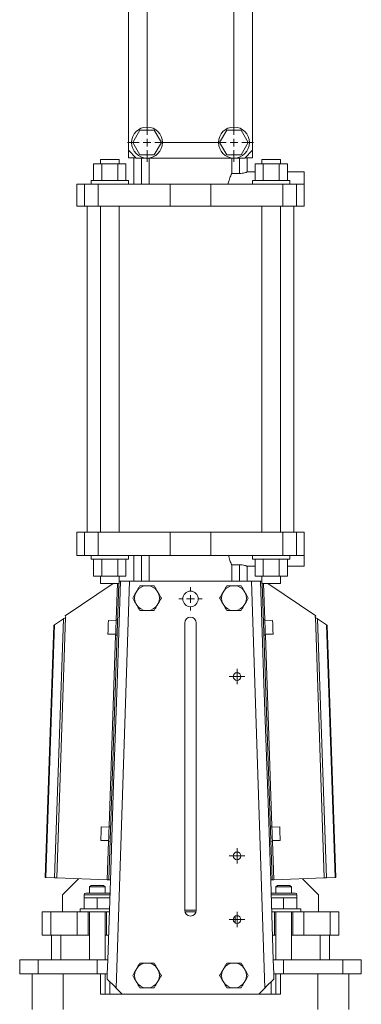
# Model space of a CAD drawing. Header units: millimetres. Extents: x -482 to 467, y -14 to 1727.
# Tile 3 of 5: x -470 to -250, y 624 to 1258. Entities that reach past the tile are written whole.
import ezdxf

# ---------------------------------------------------------------- set-up
doc = ezdxf.new("R2010")
doc.units = ezdxf.units.MM

# ---------------------------------------------------------------- blocks, each defined once
blk = doc.blocks.new('SW_CENTERMARKSYMBOL_6')
at = {"color": 0, "linetype": 'Continuous', "lineweight": 0}
for p, q in [((-2.5, 0), (-5, 0)), ((0, 0), (-2.5, 0)), ((0, 2.5), (0, 5)), ((0, 0), (0, 2.5)), ((0, 0), (0, -2.5)), ((0, 0), (2.5, 0)), ((2.5, 0), (5, 0)), ((0, -2.5), (0, -5))]:
    blk.add_line(p, q, dxfattribs=at)
blk = doc.blocks.new('SW_CENTERMARKSYMBOL_7')
at = {"color": 0, "linetype": 'Continuous', "lineweight": 0}
for p, q in [((-2.5, 0), (-5, 0)), ((0, 0), (-2.5, 0)), ((0, 2.5), (0, 5)), ((0, 0), (0, 2.5)), ((0, 0), (0, -2.5)), ((0, 0), (2.5, 0)), ((2.5, 0), (5, 0)), ((0, -2.5), (0, -5))]:
    blk.add_line(p, q, dxfattribs=at)
blk = doc.blocks.new('SW_CENTERMARKSYMBOL_8')
at = {"color": 0, "linetype": 'Continuous', "lineweight": 0}
for p, q in [((-2.5, 0), (-5, 0)), ((0, 0), (-2.5, 0)), ((0, 2.5), (0, 5)), ((0, 0), (0, 2.5)), ((0, 0), (0, -2.5)), ((0, 0), (2.5, 0)), ((2.5, 0), (5, 0)), ((0, -2.5), (0, -5))]:
    blk.add_line(p, q, dxfattribs=at)
blk = doc.blocks.new('SW_CENTERMARKSYMBOL_9')
at = {"color": 0, "linetype": 'Continuous', "lineweight": 0}
for p, q in [((0, 5), (0, 7.5)), ((-5, 0), (-7.5, 0)), ((0, 0), (-2.5, 0)), ((0, 0), (0, 2.5)), ((0, 0), (0, -2.5)), ((0, 0), (2.5, 0)), ((5, 0), (7.5, 0)), ((0, -5), (0, -7.5))]:
    blk.add_line(p, q, dxfattribs=at)
blk = doc.blocks.new('SW_CENTERMARKSYMBOL_10')
at = {"color": 0, "linetype": 'Continuous', "lineweight": 0}
for p, q in [((-56, 5), (-56, 12.5)), ((0, 5), (0, 12.5)), ((-61, 0), (-68.5, 0)), ((-56, 0), (-58.5, 0)), ((-56, 0), (-56, 2.5)), ((-56, 0), (-53.5, 0)), ((-56, 0), (-56, -2.5)), ((-51, 0), (-5, 0)), ((0, 0), (-2.5, 0)), ((0, 0), (0, 2.5)), ((0, 0), (2.5, 0)), ((0, 0), (0, -2.5)), ((5, 0), (12.5, 0)), ((-56, -5), (-56, -273)), ((0, -5), (0, -273)), ((-61, -278), (-68.5, -278)), ((-56, -278), (-58.5, -278)), ((-56, -278), (-56, -275.5)), ((-56, -278), (-53.5, -278)), ((-56, -278), (-56, -280.5)), ((-51, -278), (-5, -278)), ((0, -278), (-2.5, -278)), ((0, -278), (0, -275.5)), ((0, -278), (2.5, -278)), ((0, -278), (0, -280.5)), ((5, -278), (12.5, -278)), ((-56, -283), (-56, -290.5)), ((0, -283), (0, -290.5))]:
    blk.add_line(p, q, dxfattribs=at)

msp = doc.modelspace()

# ---------------------------------------------------------------- linework, layer by layer
at = {"color": 7, "linetype": 'Continuous', "lineweight": 15}
for p, q in [((-399.88, 1460.69), (-399.88, 1173.69)), ((-319.88, 1173.69), (-319.88, 1460.69)), ((-392.5, 1186.69), (-397.12, 1178.69)), ((-383.26, 1186.69), (-392.5, 1186.69)), ((-378.64, 1178.69), (-383.26, 1186.69)), ((-336.5, 1186.69), (-341.12, 1178.69)), ((-327.26, 1186.69), (-336.5, 1186.69)), ((-322.64, 1178.69), (-327.26, 1186.69)), ((-399.88, 1173.69), (-394.88, 1168.69)), ((-399.88, 1173.69), (-399.88, 1168.79)), ((-397.12, 1178.69), (-392.5, 1170.69)), ((-383.26, 1170.69), (-378.64, 1178.69)), ((-341.12, 1178.69), (-336.5, 1170.69)), ((-327.26, 1170.69), (-322.64, 1178.69)), ((-324.88, 1168.69), (-319.88, 1173.69)), ((-319.88, 1173.69), (-319.88, 1168.79)), ((-417.88, 1167.79), (-417.88, 1165.09)), ((-405.88, 1167.79), (-417.88, 1167.79)), ((-405.88, 1165.09), (-405.88, 1167.79)), ((-399.88, 1168.79), (-394.98, 1168.79)), ((-396.41, 1168.79), (-396.41, 1151.79)), ((-394.88, 1168.69), (-387.88, 1168.69)), ((-392.5, 1170.69), (-383.26, 1170.69)), ((-387.88, 1168.69), (-331.88, 1168.69)), ((-386.41, 1168.69), (-386.41, 1151.79)), ((-336.5, 1170.69), (-327.26, 1170.69)), ((-333.34, 1168.69), (-333.34, 1158.79)), ((-331.88, 1168.69), (-324.88, 1168.69)), ((-324.78, 1168.79), (-319.88, 1168.79)), ((-323.34, 1159.77), (-323.34, 1168.79)), ((-313.88, 1167.79), (-313.88, 1165.09)), ((-301.88, 1167.79), (-313.88, 1167.79)), ((-301.88, 1165.09), (-301.88, 1167.79)), ((-422.27, 1165.09), (-422.27, 1154.29)), ((-422.27, 1165.09), (-417.07, 1165.09)), ((-417.07, 1165.09), (-417.07, 1154.29)), ((-417.07, 1165.09), (-406.68, 1165.09)), ((-406.68, 1165.09), (-406.68, 1154.29)), ((-406.68, 1165.09), (-401.49, 1165.09)), ((-401.49, 1165.09), (-401.49, 1154.29)), ((-318.27, 1165.09), (-318.27, 1154.29)), ((-318.27, 1165.09), (-313.07, 1165.09)), ((-313.07, 1165.09), (-313.07, 1154.29)), ((-313.07, 1165.09), (-302.68, 1165.09)), ((-302.68, 1165.09), (-302.68, 1154.29)), ((-302.68, 1165.09), (-297.49, 1165.09)), ((-297.49, 1165.09), (-297.49, 1154.29)), ((-423.88, 1154.29), (-423.88, 1151.79)), ((-423.88, 1154.29), (-411.88, 1154.29)), ((-411.88, 1154.29), (-399.88, 1154.29)), ((-399.88, 1151.79), (-399.88, 1154.29)), ((-328.34, 1158.79), (-333.34, 1158.79)), ((-318.27, 1159.79), (-323.4, 1159.79)), ((-319.88, 1154.29), (-319.88, 1151.79)), ((-319.88, 1154.29), (-307.88, 1154.29)), ((-307.88, 1154.29), (-295.88, 1154.29)), ((-286.63, 1159.79), (-297.49, 1159.79)), ((-295.88, 1151.79), (-295.88, 1154.29)), ((-286.63, 1151.79), (-286.63, 1159.79)), ((-433.13, 1151.79), (-433.13, 1137.79)), ((-433.13, 1151.79), (-428.23, 1151.79)), ((-428.23, 1151.79), (-428.23, 1137.79)), ((-428.23, 1151.79), (-419.33, 1151.79)), ((-419.33, 1151.79), (-419.33, 1137.79)), ((-419.33, 1151.79), (-372.88, 1151.79)), ((-372.88, 1151.79), (-372.88, 1137.79)), ((-372.88, 1151.79), (-346.88, 1151.79)), ((-346.88, 1151.79), (-346.88, 1137.79)), ((-346.88, 1151.79), (-300.42, 1151.79)), ((-300.42, 1151.79), (-300.42, 1137.79)), ((-300.42, 1151.79), (-291.53, 1151.79)), ((-291.53, 1151.79), (-291.53, 1137.79)), ((-291.53, 1151.79), (-286.63, 1151.79)), ((-286.63, 1151.79), (-286.63, 1137.79)), ((-433.13, 1137.79), (-428.23, 1137.79)), ((-428.23, 1137.79), (-419.33, 1137.79)), ((-426.38, 1137.79), (-426.38, 927.79)), ((-419.33, 1137.79), (-372.88, 1137.79)), ((-417.88, 1137.79), (-417.88, 927.79)), ((-405.88, 927.79), (-405.88, 1137.79)), ((-372.88, 1137.79), (-346.88, 1137.79)), ((-346.88, 1137.79), (-300.42, 1137.79)), ((-313.88, 1137.79), (-313.88, 927.79)), ((-301.88, 927.79), (-301.88, 1137.79)), ((-300.42, 1137.79), (-291.53, 1137.79)), ((-293.38, 927.79), (-293.38, 1137.79)), ((-291.53, 1137.79), (-286.63, 1137.79)), ((-433.13, 927.79), (-433.13, 912.79)), ((-433.13, 927.79), (-428.23, 927.79)), ((-428.23, 927.79), (-428.23, 912.79)), ((-428.23, 927.79), (-419.33, 927.79)), ((-419.33, 927.79), (-419.33, 912.79)), ((-419.33, 927.79), (-372.88, 927.79)), ((-372.88, 927.79), (-372.88, 912.79)), ((-372.88, 927.79), (-346.88, 927.79)), ((-346.88, 927.79), (-346.88, 912.79)), ((-346.88, 927.79), (-300.42, 927.79)), ((-300.42, 927.79), (-300.42, 912.79)), ((-300.42, 927.79), (-291.53, 927.79)), ((-291.53, 927.79), (-291.53, 912.79)), ((-291.53, 927.79), (-286.63, 927.79)), ((-286.63, 927.79), (-286.63, 912.79)), ((-433.13, 912.79), (-428.23, 912.79)), ((-428.23, 912.79), (-419.33, 912.79)), ((-423.88, 912.79), (-423.88, 910.29)), ((-399.88, 910.29), (-423.88, 910.29)), ((-422.27, 899.49), (-422.27, 910.29)), ((-419.33, 912.79), (-372.88, 912.79)), ((-417.07, 899.49), (-417.07, 910.29)), ((-406.68, 899.49), (-406.68, 910.29)), ((-401.49, 899.49), (-401.49, 910.29)), ((-399.88, 910.29), (-399.88, 912.79)), ((-396.41, 912.79), (-396.41, 896.29)), ((-386.41, 912.79), (-386.41, 896.29)), ((-372.88, 912.79), (-346.88, 912.79)), ((-346.88, 912.79), (-300.42, 912.79)), ((-333.34, 906.79), (-333.34, 896.29)), ((-328.34, 906.79), (-333.34, 906.79)), ((-319.88, 912.79), (-319.88, 910.29)), ((-295.88, 910.29), (-319.88, 910.29)), ((-318.27, 899.49), (-318.27, 910.29)), ((-313.07, 899.49), (-313.07, 910.29)), ((-302.68, 899.49), (-302.68, 910.29)), ((-300.42, 912.79), (-291.53, 912.79)), ((-297.49, 899.49), (-297.49, 910.29)), ((-295.88, 910.29), (-295.88, 912.79)), ((-291.53, 912.79), (-286.63, 912.79)), ((-286.63, 912.79), (-286.63, 905.79)), ((-323.4, 905.79), (-318.27, 905.79)), ((-323.34, 896.29), (-323.34, 905.81)), ((-297.49, 905.79), (-286.63, 905.79)), ((-409.72, 894.79), (-440.61, 873.92)), ((-417.07, 899.49), (-422.27, 899.49)), ((-417.88, 899.49), (-417.88, 894.79)), ((-405.88, 894.79), (-417.88, 894.79)), ((-406.68, 899.49), (-417.07, 899.49)), ((-412.48, 703.94), (-405.93, 894.79)), ((-399.22, 896.29), (-407.75, 634.16)), ((-401.49, 899.49), (-406.68, 899.49)), ((-405.88, 894.79), (-405.88, 899.49)), ((-405.88, 896.31), (-405.88, 896.32)), ((-404.88, 896.29), (-405.88, 896.32)), ((-405.88, 896.32), (-405.88, 896.32)), ((-404.88, 896.29), (-399.22, 896.29)), ((-399.22, 896.29), (-359.88, 896.29)), ((-359.88, 896.29), (-320.54, 896.29)), ((-312.01, 634.16), (-320.54, 896.29)), ((-320.54, 896.29), (-314.88, 896.29)), ((-313.07, 899.49), (-318.27, 899.49)), ((-314.88, 896.29), (-313.88, 896.32)), ((-313.88, 899.49), (-313.88, 894.79)), ((-313.88, 896.31), (-313.88, 896.32)), ((-313.88, 896.32), (-313.88, 896.32)), ((-301.88, 894.79), (-313.88, 894.79)), ((-307.27, 703.94), (-313.83, 894.79)), ((-302.68, 899.49), (-313.07, 899.49)), ((-310.04, 894.79), (-279.14, 873.92)), ((-297.49, 899.49), (-302.68, 899.49)), ((-301.88, 894.79), (-301.88, 899.49)), ((-394.49, 889.84), (-395.13, 888.74)), ((-387.24, 893.29), (-388.52, 893.29)), ((-380.63, 888.74), (-381.27, 889.84)), ((-338.49, 889.84), (-339.13, 888.74)), ((-331.24, 893.29), (-332.52, 893.29)), ((-324.63, 888.74), (-325.27, 889.84)), ((-395.13, 881.84), (-394.49, 880.73)), ((-381.27, 880.73), (-380.63, 881.84)), ((-339.13, 881.84), (-338.49, 880.73)), ((-325.27, 880.73), (-324.63, 881.84)), ((-388.52, 877.29), (-387.24, 877.29)), ((-332.52, 877.29), (-331.24, 877.29)), ((-447.46, 705.14), (-441.73, 871.96)), ((-447.37, 868.16), (-441.73, 871.96)), ((-446.05, 705.09), (-440.29, 872.94)), ((-440.61, 873.92), (-440.06, 873.09)), ((-440.06, 873.09), (-440.29, 872.94)), ((-407.76, 870.73), (-412.75, 870.9)), ((-406.73, 871.34), (-407.73, 871.37)), ((-363.63, 684.29), (-363.63, 869.29)), ((-356.13, 869.29), (-356.13, 684.29)), ((-312.02, 871.37), (-313.02, 871.34)), ((-307, 870.9), (-312, 870.73)), ((-279.14, 873.92), (-279.7, 873.09)), ((-279.7, 873.09), (-279.47, 872.94)), ((-273.71, 705.09), (-279.47, 872.94)), ((-272.3, 705.14), (-278.02, 871.96)), ((-278.02, 871.96), (-272.39, 868.16)), ((-447.97, 867.75), (-453.54, 705.35)), ((-452.96, 705.33), (-447.37, 868.16)), ((-266.8, 705.33), (-272.39, 868.16)), ((-266.21, 705.35), (-271.79, 867.75)), ((-413.05, 862.19), (-408.06, 862.02)), ((-408.08, 861.38), (-407.08, 861.34)), ((-312.68, 861.34), (-311.68, 861.38)), ((-311.7, 862.02), (-306.7, 862.19)), ((-412.32, 737.81), (-417.32, 737.98)), ((-411.3, 738.42), (-412.3, 738.45)), ((-307.46, 738.45), (-308.46, 738.42)), ((-302.44, 737.98), (-307.44, 737.81)), ((-417.62, 729.27), (-412.62, 729.1)), ((-307.14, 729.1), (-302.14, 729.27)), ((-412.64, 728.46), (-411.64, 728.42)), ((-308.12, 728.42), (-307.12, 728.46)), ((-447.46, 705.14), (-452.96, 705.33)), ((-413.48, 703.97), (-446.05, 705.09)), ((-432.06, 704.61), (-442.38, 694.29)), ((-411.48, 703.9), (-412.48, 703.94)), ((-308.27, 703.9), (-307.27, 703.94)), ((-306.28, 703.97), (-273.71, 705.09)), ((-277.38, 694.29), (-287.7, 704.61)), ((-272.3, 705.14), (-266.8, 705.33)), ((-423.88, 700.29), (-424.88, 699.29)), ((-424.88, 699.29), (-424.88, 695.29)), ((-419.88, 699.29), (-424.88, 699.29)), ((-423.88, 700.29), (-419.88, 700.29)), ((-419.88, 700.29), (-415.88, 700.29)), ((-414.88, 699.29), (-419.88, 699.29)), ((-414.88, 699.29), (-415.88, 700.29)), ((-414.88, 695.29), (-414.88, 699.29)), ((-411.5, 703.29), (-413.16, 652.29)), ((-308.25, 703.29), (-306.59, 652.29)), ((-303.88, 700.29), (-304.88, 699.29)), ((-304.88, 699.29), (-304.88, 695.29)), ((-299.88, 699.29), (-304.88, 699.29)), ((-303.88, 700.29), (-299.88, 700.29)), ((-299.88, 700.29), (-295.88, 700.29)), ((-294.88, 699.29), (-299.88, 699.29)), ((-294.88, 699.29), (-295.88, 700.29)), ((-294.88, 695.29), (-294.88, 699.29)), ((-442.38, 683.29), (-442.38, 694.29)), ((-428.38, 694.29), (-428.38, 692.29)), ((-428.38, 692.29), (-428.38, 685.29)), ((-428.38, 692.29), (-424.13, 692.29)), ((-427.38, 695.29), (-419.88, 695.29)), ((-424.13, 692.29), (-419.88, 692.29)), ((-419.88, 695.29), (-412.38, 695.29)), ((-419.88, 692.29), (-419.88, 685.29)), ((-419.88, 692.29), (-415.63, 692.29)), ((-415.63, 692.29), (-411.86, 692.29)), ((-307.9, 692.29), (-304.13, 692.29)), ((-307.38, 695.29), (-299.88, 695.29)), ((-304.13, 692.29), (-299.88, 692.29)), ((-299.88, 695.29), (-292.38, 695.29)), ((-299.88, 692.29), (-299.88, 685.29)), ((-299.88, 692.29), (-295.63, 692.29)), ((-295.63, 692.29), (-291.38, 692.29)), ((-291.38, 692.29), (-291.38, 694.29)), ((-291.38, 692.29), (-291.38, 685.29)), ((-277.38, 683.29), (-277.38, 694.29)), ((-430.88, 685.29), (-430.88, 683.29)), ((-430.88, 685.29), (-419.88, 685.29)), ((-419.88, 685.29), (-412.09, 685.29)), ((-307.67, 685.29), (-299.88, 685.29)), ((-299.88, 685.29), (-288.88, 685.29)), ((-288.88, 683.29), (-288.88, 685.29)), ((-455.38, 683.29), (-455.38, 668.29)), ((-455.38, 683.29), (-449.78, 683.29)), ((-449.78, 683.29), (-449.78, 668.29)), ((-449.78, 683.29), (-432.88, 683.29)), ((-432.88, 683.29), (-432.88, 668.29)), ((-432.88, 683.29), (-425.88, 683.29)), ((-425.88, 683.29), (-413.88, 683.29)), ((-425.88, 683.29), (-425.88, 668.29)), ((-424.88, 683.29), (-424.88, 652.29)), ((-414.88, 652.29), (-414.88, 683.29)), ((-413.88, 683.29), (-413.88, 668.29)), ((-413.88, 683.29), (-412.15, 683.29)), ((-363.63, 684.29), (-356.13, 684.29)), ((-363.49, 683.29), (-356.26, 683.29)), ((-307.6, 683.29), (-305.88, 683.29)), ((-305.88, 683.29), (-293.88, 683.29)), ((-305.88, 683.29), (-305.88, 668.29)), ((-304.88, 683.29), (-304.88, 652.29)), ((-294.88, 652.29), (-294.88, 683.29)), ((-293.88, 683.29), (-286.88, 683.29)), ((-293.88, 683.29), (-293.88, 668.29)), ((-286.88, 683.29), (-286.88, 668.29)), ((-286.88, 683.29), (-269.98, 683.29)), ((-269.98, 683.29), (-269.98, 668.29)), ((-269.98, 683.29), (-264.38, 683.29)), ((-264.38, 668.29), (-264.38, 683.29)), ((-455.38, 668.29), (-449.78, 668.29)), ((-449.78, 668.29), (-432.88, 668.29)), ((-449.38, 668.29), (-449.38, 652.29)), ((-443.38, 668.29), (-443.38, 652.29)), ((-432.88, 668.29), (-425.88, 668.29)), ((-425.88, 668.29), (-424.88, 668.29)), ((-414.88, 668.29), (-413.88, 668.29)), ((-413.88, 668.29), (-412.64, 668.29)), ((-307.11, 668.29), (-305.88, 668.29)), ((-305.88, 668.29), (-304.88, 668.29)), ((-294.88, 668.29), (-293.88, 668.29)), ((-293.88, 668.29), (-286.88, 668.29)), ((-286.88, 668.29), (-269.98, 668.29)), ((-276.38, 668.29), (-276.38, 652.29)), ((-270.38, 668.29), (-270.38, 652.29)), ((-269.98, 668.29), (-264.38, 668.29)), ((-469.88, 643.29), (-469.88, 652.29)), ((-469.88, 652.29), (-458.02, 652.29)), ((-458.02, 643.29), (-458.02, 652.29)), ((-458.02, 652.29), (-419.88, 652.29)), ((-419.88, 643.29), (-419.88, 652.29)), ((-419.88, 652.29), (-413.16, 652.29)), ((-413.16, 652.29), (-413.45, 643.29)), ((-394.49, 646.84), (-395.13, 645.74)), ((-387.24, 650.29), (-388.52, 650.29)), ((-380.63, 645.74), (-381.27, 646.84)), ((-338.49, 646.84), (-339.13, 645.74)), ((-331.24, 650.29), (-332.52, 650.29)), ((-324.63, 645.74), (-325.27, 646.84)), ((-306.59, 652.29), (-306.3, 643.29)), ((-306.59, 652.29), (-299.88, 652.29)), ((-299.88, 643.29), (-299.88, 652.29)), ((-299.88, 652.29), (-261.74, 652.29)), ((-261.74, 643.29), (-261.74, 652.29)), ((-261.74, 652.29), (-249.88, 652.29)), ((-249.88, 643.29), (-249.88, 652.29)), ((-469.88, 643.29), (-458.02, 643.29)), ((-461.88, 620.29), (-461.88, 643.29)), ((-458.02, 643.29), (-419.88, 643.29)), ((-441.88, 620.29), (-441.88, 643.29)), ((-419.88, 643.29), (-413.45, 643.29)), ((-417.88, 630.29), (-417.88, 643.29)), ((-414.88, 630.29), (-414.88, 643.29)), ((-413.45, 643.29), (-413.56, 639.97)), ((-306.3, 643.29), (-306.19, 639.97)), ((-306.3, 643.29), (-299.88, 643.29)), ((-304.88, 630.29), (-304.88, 643.29)), ((-301.88, 630.29), (-301.88, 643.29)), ((-299.88, 643.29), (-261.74, 643.29)), ((-277.88, 620.29), (-277.88, 643.29)), ((-261.74, 643.29), (-249.88, 643.29)), ((-257.88, 620.29), (-257.88, 643.29)), ((-411.88, 630.29), (-411.88, 638.29)), ((-403.88, 630.29), (-407.75, 634.16)), ((-395.13, 638.84), (-394.49, 637.73)), ((-388.52, 634.29), (-387.24, 634.29)), ((-381.27, 637.73), (-380.63, 638.84)), ((-339.13, 638.84), (-338.49, 637.73)), ((-332.52, 634.29), (-331.24, 634.29)), ((-325.27, 637.73), (-324.63, 638.84)), ((-312.01, 634.16), (-315.88, 630.29)), ((-307.88, 630.29), (-307.88, 638.29)), ((-414.88, 630.29), (-417.88, 630.29)), ((-411.88, 630.29), (-414.88, 630.29)), ((-411.88, 630.29), (-403.88, 630.29)), ((-403.88, 630.29), (-315.88, 630.29)), ((-315.88, 630.29), (-307.88, 630.29)), ((-304.88, 630.29), (-307.88, 630.29)), ((-301.88, 630.29), (-304.88, 630.29))]:
    msp.add_line(p, q, dxfattribs=at)
at = {"color": 8, "linetype": 'Continuous', "lineweight": 15}
for p, q in [((-391.41, 1168.69), (-391.41, 1151.79)), ((-328.34, 1168.69), (-328.34, 1158.79)), ((-391.41, 912.79), (-391.41, 896.29)), ((-328.34, 906.79), (-328.34, 896.29)), ((-407.73, 871.37), (-406.93, 894.79)), ((-312.02, 871.37), (-312.83, 894.79)), ((-412.3, 738.45), (-408.08, 861.38)), ((-307.46, 738.45), (-311.68, 861.38)), ((-413.48, 703.97), (-412.64, 728.46)), ((-306.28, 703.97), (-307.12, 728.46)), ((-419.88, 694.29), (-428.38, 694.29)), ((-411.8, 694.29), (-419.88, 694.29)), ((-299.88, 694.29), (-307.96, 694.29)), ((-291.38, 694.29), (-299.88, 694.29)), ((-331.08, 680.48), (-331.08, 676.1))]:
    msp.add_line(p, q, dxfattribs=at)
at = {"color": 7, "linetype": 'Continuous', "lineweight": 15, "flags": 128}
for points in [[(-411.5, 703.29), (-409.36, 765.67), (-407.15, 830.02), (-404.88, 896.29)], [(-314.88, 896.29), (-312.6, 830.02), (-310.39, 765.67), (-308.25, 703.29)], [(-441.73, 871.96), (-441.42, 872.17), (-441.07, 872.41), (-440.69, 872.67), (-440.29, 872.94)], [(-412.75, 870.9), (-412.76, 870.73), (-412.78, 870.21), (-412.81, 869.4), (-412.84, 868.36), (-412.88, 867.17), (-412.92, 865.93), (-412.97, 864.74), (-413, 863.69), (-413.03, 862.88), (-413.05, 862.37), (-413.05, 862.19)], [(-407.73, 871.37), (-407.74, 871.19), (-407.76, 870.64), (-407.79, 869.79), (-407.83, 868.67), (-407.87, 867.39), (-407.92, 866.03), (-407.96, 864.7), (-408, 863.49), (-408.04, 862.5), (-408.06, 861.79), (-408.08, 861.42), (-408.08, 861.38)], [(-312.02, 871.37), (-312.02, 871.19), (-312, 870.64), (-311.97, 869.79), (-311.93, 868.67), (-311.88, 867.39), (-311.84, 866.03), (-311.79, 864.7), (-311.75, 863.49), (-311.72, 862.5), (-311.69, 861.79), (-311.68, 861.42), (-311.68, 861.38)], [(-307, 870.9), (-307, 870.73), (-306.98, 870.21), (-306.95, 869.4), (-306.91, 868.36), (-306.87, 867.17), (-306.83, 865.93), (-306.79, 864.74), (-306.75, 863.69), (-306.73, 862.88), (-306.71, 862.37), (-306.7, 862.19)], [(-279.47, 872.94), (-279.07, 872.67), (-278.69, 872.41), (-278.33, 872.17), (-278.02, 871.96)], [(-447.97, 867.75), (-447.96, 867.76), (-447.9, 867.8), (-447.78, 867.88), (-447.6, 868), (-447.37, 868.16)], [(-272.39, 868.16), (-272.16, 868), (-271.98, 867.88), (-271.86, 867.8), (-271.8, 867.76), (-271.79, 867.75)], [(-417.32, 737.98), (-417.32, 737.81), (-417.34, 737.29), (-417.37, 736.48), (-417.4, 735.44), (-417.44, 734.25), (-417.49, 733.01), (-417.53, 731.82), (-417.56, 730.77), (-417.59, 729.96), (-417.61, 729.44), (-417.62, 729.27)], [(-412.3, 738.45), (-412.3, 738.27), (-412.32, 737.72), (-412.35, 736.86), (-412.39, 735.75), (-412.43, 734.47), (-412.48, 733.11), (-412.53, 731.78), (-412.57, 730.57), (-412.6, 729.58), (-412.63, 728.87), (-412.64, 728.5), (-412.64, 728.46)], [(-307.46, 738.45), (-307.45, 738.27), (-307.43, 737.72), (-307.4, 736.86), (-307.37, 735.75), (-307.32, 734.47), (-307.28, 733.11), (-307.23, 731.78), (-307.19, 730.57), (-307.15, 729.58), (-307.13, 728.87), (-307.12, 728.5), (-307.12, 728.46)], [(-302.44, 737.98), (-302.43, 737.81), (-302.42, 737.29), (-302.39, 736.48), (-302.35, 735.44), (-302.31, 734.25), (-302.27, 733.01), (-302.23, 731.82), (-302.19, 730.77), (-302.16, 729.96), (-302.15, 729.44), (-302.14, 729.27)], [(-452.96, 705.33), (-453.21, 705.33), (-453.39, 705.34), (-453.5, 705.34), (-453.54, 705.35)], [(-446.05, 705.09), (-446.24, 705.1), (-446.44, 705.1), (-446.63, 705.11), (-446.81, 705.12), (-446.99, 705.12), (-447.16, 705.13), (-447.32, 705.13), (-447.46, 705.14)], [(-412.48, 703.94), (-412.5, 703.94), (-412.56, 703.94), (-412.65, 703.94), (-412.77, 703.95), (-412.93, 703.95), (-413.1, 703.96), (-413.29, 703.96), (-413.48, 703.97)], [(-307.27, 703.94), (-307.26, 703.94), (-307.2, 703.94), (-307.11, 703.94), (-306.98, 703.95), (-306.83, 703.95), (-306.66, 703.96), (-306.47, 703.96), (-306.28, 703.97)], [(-273.71, 705.09), (-273.51, 705.1), (-273.32, 705.1), (-273.13, 705.11), (-272.94, 705.12), (-272.77, 705.12), (-272.6, 705.13), (-272.44, 705.13), (-272.3, 705.14)], [(-266.8, 705.33), (-266.55, 705.33), (-266.37, 705.34), (-266.25, 705.34), (-266.21, 705.35)], [(-407.75, 634.16), (-409.09, 635.5), (-410.38, 636.79), (-411.59, 638), (-412.66, 639.07), (-413.56, 639.97)], [(-306.19, 639.97), (-307.1, 639.07), (-308.17, 638), (-309.37, 636.79), (-310.67, 635.5), (-312.01, 634.16)]]:
    msp.add_lwpolyline(points, dxfattribs=at)
at = {"color": 7, "linetype": 'Continuous', "lineweight": 15}
for centre, radius in [((-387.88, 1178.69), 10), ((-331.88, 1178.69), 10), ((-359.88, 884.79), 5), ((-329.88, 834.79), 2.5), ((-329.88, 719.29), 2.5), ((-329.88, 678.29), 2.5)]:
    msp.add_circle(centre, radius, dxfattribs=at)
for centre, radius, start, end in [((-387.88, 885.29), 8.03, 154.56713, 205.43287), ((-387.88, 885.29), 8.03, 94.56713, 145.43287), ((-387.88, 885.29), 8.03, 34.56713, 85.43287), ((-387.88, 885.29), 8.03, 334.56713, 25.43287), ((-331.88, 885.29), 8.03, 154.56713, 205.43287), ((-331.88, 885.29), 8.03, 94.56713, 145.43287), ((-331.88, 885.29), 8.03, 34.56713, 85.43287), ((-331.88, 885.29), 8.03, 334.56713, 25.43287), ((-387.88, 885.29), 8.03, 214.56713, 265.43287), ((-387.88, 885.29), 8.03, 274.56713, 325.43287), ((-331.88, 885.29), 8.03, 214.56713, 265.43287), ((-331.88, 885.29), 8.03, 274.56713, 325.43287), ((-359.88, 869.29), 3.75, 0, 180), ((-427.38, 694.29), 1, 90, 180), ((-412.38, 694.29), 1, 52.55343, 90), ((-307.38, 694.29), 1, 90, 127.44657), ((-292.38, 694.29), 1, 0, 90), ((-359.88, 684.29), 3.75, 180, 0), ((-387.88, 642.29), 8.03, 94.56713, 145.43287), ((-387.88, 642.29), 8.03, 34.56713, 85.43287), ((-331.88, 642.29), 8.03, 94.56713, 145.43287), ((-331.88, 642.29), 8.03, 34.56713, 85.43287), ((-387.88, 642.29), 8.03, 154.56713, 205.43287), ((-387.88, 642.29), 8.03, 334.56713, 25.43287), ((-331.88, 642.29), 8.03, 154.56713, 205.43287), ((-331.88, 642.29), 8.03, 334.56713, 25.43287), ((-387.88, 642.29), 8.03, 214.56713, 265.43287), ((-387.88, 642.29), 8.03, 274.56713, 325.43287), ((-331.88, 642.29), 8.03, 214.56713, 265.43287), ((-331.88, 642.29), 8.03, 274.56713, 325.43287)]:
    msp.add_arc(centre, radius, start, end, dxfattribs=at)
for points, knots in [([(-335.69, 1151.79), (-335.48, 1152.67), (-335.12, 1154.19), (-334.5, 1156), (-333.88, 1157.58), (-333.54, 1158.35), (-333.34, 1158.79)], [0, 0, 0, 0, 0.288272, 0.496283, 0.709633, 1, 1, 1, 1]), ([(-323.4, 1159.77), (-323.38, 1159.78), (-323.3, 1159.8), (-323.69, 1159.66), (-324.51, 1159.37), (-325.81, 1159.03), (-327.18, 1158.81), (-328.05, 1158.8), (-328.34, 1158.79)], [0, 0, 0, 0, 0.051688, 0.25123, 0.453824, 0.668837, 0.888921, 1, 1, 1, 1]), ([(-335.46, 912.79), (-335.32, 912.26), (-335.02, 911.12), (-334.5, 909.58), (-333.88, 907.99), (-333.54, 907.23), (-333.34, 906.79)], [0, 0, 0, 0, 0.202249, 0.435404, 0.67454, 1, 1, 1, 1]), ([(-323.4, 905.81), (-323.38, 905.8), (-323.3, 905.77), (-323.69, 905.92), (-324.51, 906.21), (-325.81, 906.55), (-327.18, 906.76), (-328.05, 906.78), (-328.34, 906.79)], [0, 0, 0, 0, 0.051689, 0.251231, 0.453824, 0.668836, 0.888921, 1, 1, 1, 1]), ([(-392.5, 893.29), (-392.82, 892.73), (-393.15, 892.17), (-393.81, 891.02), (-394.15, 890.43), (-394.49, 889.84)], [0, 0, 0, 0, 0.5, 0.5, 1, 1, 1, 1]), ([(-392.5, 893.29), (-391.85, 893.29), (-391.2, 893.29), (-389.87, 893.29), (-389.19, 893.29), (-388.52, 893.29)], [0, 0, 0, 0, 0.5, 0.5, 1, 1, 1, 1]), ([(-387.24, 893.29), (-386.57, 893.29), (-385.9, 893.29), (-384.57, 893.29), (-383.91, 893.29), (-383.26, 893.29)], [0, 0, 0, 0, 0.5, 0.5, 1, 1, 1, 1]), ([(-378.64, 885.29), (-378.96, 885.85), (-379.29, 886.41), (-379.95, 887.56), (-380.29, 888.15), (-380.63, 888.74)], [0, 0, 0, 0, 0.5, 0.5, 1, 1, 1, 1]), ([(-336.5, 893.29), (-336.82, 892.73), (-337.15, 892.17), (-337.81, 891.02), (-338.15, 890.43), (-338.49, 889.84)], [0, 0, 0, 0, 0.5, 0.5, 1, 1, 1, 1]), ([(-336.5, 893.29), (-335.85, 893.29), (-335.2, 893.29), (-333.87, 893.29), (-333.19, 893.29), (-332.52, 893.29)], [0, 0, 0, 0, 0.5, 0.5, 1, 1, 1, 1]), ([(-331.24, 893.29), (-330.57, 893.29), (-329.9, 893.29), (-328.57, 893.29), (-327.91, 893.29), (-327.26, 893.29)], [0, 0, 0, 0, 0.5, 0.5, 1, 1, 1, 1]), ([(-322.64, 885.29), (-322.96, 885.85), (-323.29, 886.41), (-323.95, 887.56), (-324.29, 888.15), (-324.63, 888.74)], [0, 0, 0, 0, 0.5, 0.5, 1, 1, 1, 1]), ([(-397.12, 885.29), (-396.8, 884.73), (-396.47, 884.17), (-395.81, 883.02), (-395.47, 882.43), (-395.13, 881.84)], [0, 0, 0, 0, 0.5, 0.5, 1, 1, 1, 1]), ([(-341.12, 885.29), (-340.8, 884.73), (-340.47, 884.17), (-339.81, 883.02), (-339.47, 882.43), (-339.13, 881.84)], [0, 0, 0, 0, 0.5, 0.5, 1, 1, 1, 1]), ([(-392.5, 877.29), (-391.85, 877.29), (-391.2, 877.29), (-389.87, 877.29), (-389.19, 877.29), (-388.52, 877.29)], [0, 0, 0, 0, 0.5, 0.5, 1, 1, 1, 1]), ([(-387.24, 877.29), (-386.57, 877.29), (-385.9, 877.29), (-384.57, 877.29), (-383.91, 877.29), (-383.26, 877.29)], [0, 0, 0, 0, 0.5, 0.5, 1, 1, 1, 1]), ([(-383.26, 877.29), (-382.94, 877.84), (-382.61, 878.41), (-381.95, 879.56), (-381.61, 880.15), (-381.27, 880.73)], [0, 0, 0, 0, 0.5, 0.5, 1, 1, 1, 1]), ([(-336.5, 877.29), (-335.85, 877.29), (-335.2, 877.29), (-333.87, 877.29), (-333.19, 877.29), (-332.52, 877.29)], [0, 0, 0, 0, 0.5, 0.5, 1, 1, 1, 1]), ([(-331.24, 877.29), (-330.57, 877.29), (-329.9, 877.29), (-328.57, 877.29), (-327.91, 877.29), (-327.26, 877.29)], [0, 0, 0, 0, 0.5, 0.5, 1, 1, 1, 1]), ([(-327.26, 877.29), (-326.94, 877.84), (-326.61, 878.41), (-325.95, 879.56), (-325.61, 880.15), (-325.27, 880.73)], [0, 0, 0, 0, 0.5, 0.5, 1, 1, 1, 1]), ([(-392.5, 650.29), (-392.82, 649.73), (-393.15, 649.17), (-393.81, 648.02), (-394.15, 647.43), (-394.49, 646.84)], [0, 0, 0, 0, 0.5, 0.5, 1, 1, 1, 1]), ([(-392.5, 650.29), (-391.85, 650.29), (-391.2, 650.29), (-389.87, 650.29), (-389.19, 650.29), (-388.52, 650.29)], [0, 0, 0, 0, 0.5, 0.5, 1, 1, 1, 1]), ([(-387.24, 650.29), (-386.57, 650.29), (-385.9, 650.29), (-384.57, 650.29), (-383.91, 650.29), (-383.26, 650.29)], [0, 0, 0, 0, 0.5, 0.5, 1, 1, 1, 1]), ([(-336.5, 650.29), (-336.82, 649.73), (-337.15, 649.17), (-337.81, 648.02), (-338.15, 647.43), (-338.49, 646.84)], [0, 0, 0, 0, 0.5, 0.5, 1, 1, 1, 1]), ([(-336.5, 650.29), (-335.85, 650.29), (-335.2, 650.29), (-333.87, 650.29), (-333.19, 650.29), (-332.52, 650.29)], [0, 0, 0, 0, 0.5, 0.5, 1, 1, 1, 1]), ([(-331.24, 650.29), (-330.57, 650.29), (-329.9, 650.29), (-328.57, 650.29), (-327.91, 650.29), (-327.26, 650.29)], [0, 0, 0, 0, 0.5, 0.5, 1, 1, 1, 1]), ([(-397.12, 642.29), (-396.8, 641.73), (-396.47, 641.17), (-395.81, 640.02), (-395.47, 639.43), (-395.13, 638.84)], [0, 0, 0, 0, 0.5, 0.5, 1, 1, 1, 1]), ([(-378.64, 642.29), (-378.96, 642.85), (-379.29, 643.41), (-379.95, 644.56), (-380.29, 645.15), (-380.63, 645.74)], [0, 0, 0, 0, 0.5, 0.5, 1, 1, 1, 1]), ([(-341.12, 642.29), (-340.8, 641.73), (-340.47, 641.17), (-339.81, 640.02), (-339.47, 639.43), (-339.13, 638.84)], [0, 0, 0, 0, 0.5, 0.5, 1, 1, 1, 1]), ([(-322.64, 642.29), (-322.96, 642.85), (-323.29, 643.41), (-323.95, 644.56), (-324.29, 645.15), (-324.63, 645.74)], [0, 0, 0, 0, 0.5, 0.5, 1, 1, 1, 1]), ([(-392.5, 634.29), (-391.85, 634.29), (-391.2, 634.29), (-389.87, 634.29), (-389.19, 634.29), (-388.52, 634.29)], [0, 0, 0, 0, 0.5, 0.5, 1, 1, 1, 1]), ([(-387.24, 634.29), (-386.57, 634.29), (-385.9, 634.29), (-384.57, 634.29), (-383.91, 634.29), (-383.26, 634.29)], [0, 0, 0, 0, 0.5, 0.5, 1, 1, 1, 1]), ([(-383.26, 634.29), (-382.94, 634.84), (-382.61, 635.41), (-381.95, 636.56), (-381.61, 637.15), (-381.27, 637.73)], [0, 0, 0, 0, 0.5, 0.5, 1, 1, 1, 1]), ([(-336.5, 634.29), (-335.85, 634.29), (-335.2, 634.29), (-333.87, 634.29), (-333.19, 634.29), (-332.52, 634.29)], [0, 0, 0, 0, 0.5, 0.5, 1, 1, 1, 1]), ([(-331.24, 634.29), (-330.57, 634.29), (-329.9, 634.29), (-328.57, 634.29), (-327.91, 634.29), (-327.26, 634.29)], [0, 0, 0, 0, 0.5, 0.5, 1, 1, 1, 1]), ([(-327.26, 634.29), (-326.94, 634.84), (-326.61, 635.41), (-325.95, 636.56), (-325.61, 637.15), (-325.27, 637.73)], [0, 0, 0, 0, 0.5, 0.5, 1, 1, 1, 1])]:
    msp.add_open_spline(points, degree=3, knots=knots, dxfattribs=at)
for points in [[(-395.13, 888.74), (-395.81, 887.56), (-396.47, 886.42), (-397.12, 885.29)], [(-381.27, 889.84), (-381.95, 891.02), (-382.61, 892.16), (-383.26, 893.29)], [(-339.13, 888.74), (-339.81, 887.56), (-340.47, 886.42), (-341.12, 885.29)], [(-325.27, 889.84), (-325.95, 891.02), (-326.61, 892.16), (-327.26, 893.29)], [(-380.63, 881.84), (-379.95, 883.02), (-379.29, 884.16), (-378.64, 885.29)], [(-324.63, 881.84), (-323.95, 883.02), (-323.29, 884.16), (-322.64, 885.29)], [(-394.49, 880.73), (-393.81, 879.56), (-393.15, 878.41), (-392.5, 877.29)], [(-338.49, 880.73), (-337.81, 879.56), (-337.15, 878.41), (-336.5, 877.29)], [(-381.27, 646.84), (-381.95, 648.02), (-382.61, 649.16), (-383.26, 650.29)], [(-325.27, 646.84), (-325.95, 648.02), (-326.61, 649.16), (-327.26, 650.29)], [(-395.13, 645.74), (-395.81, 644.56), (-396.47, 643.42), (-397.12, 642.29)], [(-380.63, 638.84), (-379.95, 640.02), (-379.29, 641.16), (-378.64, 642.29)], [(-339.13, 645.74), (-339.81, 644.56), (-340.47, 643.42), (-341.12, 642.29)], [(-324.63, 638.84), (-323.95, 640.02), (-323.29, 641.16), (-322.64, 642.29)], [(-394.49, 637.73), (-393.81, 636.56), (-393.15, 635.41), (-392.5, 634.29)], [(-338.49, 637.73), (-337.81, 636.56), (-337.15, 635.41), (-336.5, 634.29)]]:
    msp.add_open_spline(points, degree=3, dxfattribs=at)

# ---------------------------------------------------------------- block references
at = {"color": 7, "linetype": 'Continuous', "lineweight": 0}
for name, p in [('SW_CENTERMARKSYMBOL_10', (-331.88, 1456.69)), ('SW_CENTERMARKSYMBOL_9', (-359.88, 884.79)), ('SW_CENTERMARKSYMBOL_6', (-329.88, 834.79)), ('SW_CENTERMARKSYMBOL_7', (-329.88, 719.29)), ('SW_CENTERMARKSYMBOL_8', (-329.88, 678.29))]:
    msp.add_blockref(name, p, dxfattribs=at)

doc.saveas('drawing.dxf')
